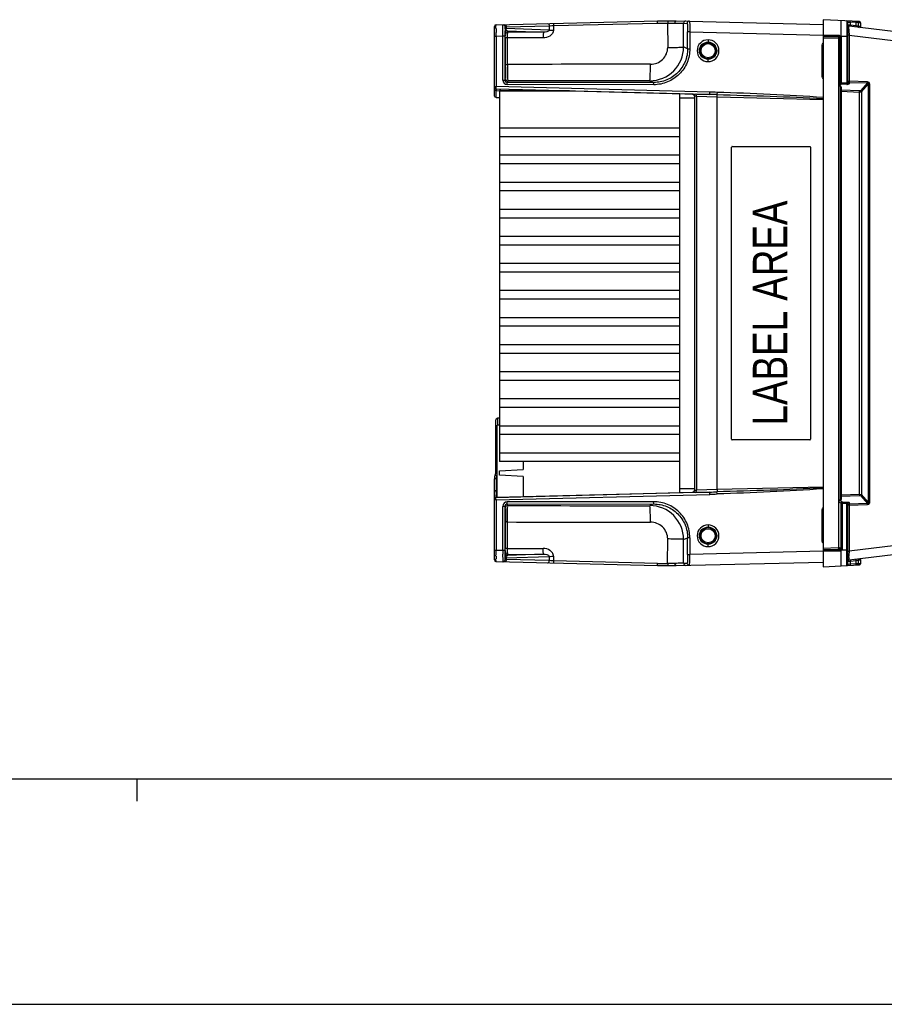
# Model space of a CAD drawing. Header units: inches. Extents: x 0 to 117, y 0 to 83.
# Tile 11 of 64: x 39 to 54, y 0 to 17. Entities that reach past the tile are written whole.
import ezdxf

# ---------------------------------------------------------------- set-up
doc = ezdxf.new("R2010")
doc.units = ezdxf.units.IN
doc.header["$LTSCALE"] = 6.431102
doc.header["$MEASUREMENT"] = 0
doc.layers.get('0').update_dxf_attribs({"linetype": 'CONTINUOUS'})
doc.styles.add('TEXTSTYLE_6', font='txt', dxfattribs={"width": 0.8})

msp = doc.modelspace()

# ---------------------------------------------------------------- linework, layer by layer
at = {"color": 7, "linetype": 'CONTINUOUS'}
for p, q in [((53.303, 17.184), (53.303, 7.637)), ((53.935, 17.151), (53.303, 17.184)), ((47.568, 15.862), (47.568, 17.066)), ((47.597, 17.096), (50.415, 17.165)), ((47.755, 17.059), (47.754, 17.052)), ((47.755, 17.059), (47.776, 17.06)), ((47.755, 17.034), (47.755, 17.059)), ((47.755, 17.028), (47.755, 17.034)), ((47.776, 17.06), (48.526, 17.078)), ((47.776, 17.06), (47.776, 17.031)), ((48.525, 17.003), (47.776, 17.031)), ((48.526, 17.078), (48.525, 17.003)), ((48.6, 17.082), (48.598, 17.001)), ((48.6, 17.082), (50.413, 17.126)), ((50.413, 17.126), (50.591, 17.126)), ((50.415, 17.165), (50.741, 17.165)), ((50.591, 17.126), (50.592, 16.7)), ((50.591, 17.126), (50.721, 17.126)), ((50.741, 17.165), (53.303, 17.102)), ((50.87, 16.708), (50.869, 17.121)), ((50.869, 17.121), (50.931, 17.12)), ((53.719, 17.162), (53.719, 16.074)), ((53.737, 16.083), (53.737, 17.143)), ((53.737, 17.143), (53.775, 17.14)), ((53.746, 17.09), (53.738, 17.09)), ((53.775, 17.088), (53.746, 17.09)), ((57.484, 16.613), (53.755, 17.071)), ((53.775, 17.14), (53.775, 17.088)), ((53.877, 17.135), (53.775, 17.14)), ((53.877, 17.075), (53.775, 17.088)), ((53.877, 17.075), (53.877, 17.135)), ((53.884, 17.134), (53.877, 17.135)), ((53.884, 17.074), (53.877, 17.075)), ((53.914, 17.134), (53.884, 17.134)), ((53.914, 17.069), (53.884, 17.074)), ((53.914, 17.134), (53.914, 17.069)), ((53.923, 17.132), (53.917, 17.132)), ((53.923, 17.069), (53.917, 17.071)), ((53.954, 17.131), (53.923, 17.132)), ((53.954, 17.064), (53.923, 17.069)), ((53.954, 17.131), (53.954, 17.064)), ((47.568, 16.899), (47.597, 16.899)), ((47.597, 16.915), (47.597, 16.963)), ((47.597, 16.899), (47.597, 16.915)), ((47.597, 16.899), (47.713, 16.902)), ((47.597, 16.899), (47.597, 16.016)), ((47.713, 16.13), (47.713, 16.902)), ((47.713, 16.902), (47.753, 16.902)), ((47.753, 16.902), (47.753, 16.13)), ((47.755, 16.984), (47.755, 16.988)), ((47.756, 16.951), (47.763, 16.929)), ((47.769, 17.008), (47.772, 17.004)), ((47.803, 16.968), (47.795, 16.99)), ((47.795, 16.99), (48.428, 16.967)), ((47.798, 16.403), (47.799, 16.867)), ((48.42, 16.866), (47.799, 16.867)), ((48.428, 16.967), (47.803, 16.968)), ((50.94, 16.678), (50.94, 16.97)), ((50.978, 16.97), (50.94, 16.97)), ((50.978, 16.97), (50.978, 16.678)), ((50.978, 16.97), (53.304, 16.913)), ((53.589, 16.908), (53.303, 16.909)), ((53.303, 16.89), (53.59, 16.89)), ((53.568, 16.858), (53.303, 16.864)), ((53.59, 16.89), (53.568, 16.858)), ((53.579, 16.846), (53.601, 16.878)), ((53.579, 7.975), (53.579, 16.846)), ((53.601, 16.078), (53.601, 16.878)), ((53.601, 16.878), (53.619, 16.878)), ((53.619, 16.893), (53.616, 16.893)), ((53.737, 16.893), (53.619, 16.893)), ((53.619, 16.878), (53.619, 16.078)), ((53.755, 16.914), (53.737, 16.914)), ((53.755, 16.952), (53.755, 16.97)), ((53.755, 16.914), (53.755, 16.11)), ((53.755, 16.914), (57.477, 16.457)), ((50.94, 16.678), (50.87, 16.708)), ((50.94, 16.678), (50.978, 16.678)), ((51.295, 16.833), (51.296, 16.793)), ((53.286, 16.191), (53.286, 16.74)), ((53.303, 16.74), (53.286, 16.74)), ((51.295, 16.453), (51.296, 16.493)), ((47.762, 16.155), (47.753, 16.13)), ((53.286, 16.191), (53.303, 16.191)), ((47.568, 16.016), (47.597, 16.016)), ((51.326, 15.921), (47.597, 16.016)), ((47.713, 16.13), (47.753, 16.13)), ((50.347, 16.049), (47.792, 16.051)), ((47.793, 16.091), (47.801, 16.115)), ((50.348, 16.089), (47.793, 16.091)), ((50.28, 16.118), (50.348, 16.089)), ((53.601, 16.078), (53.579, 16.046)), ((53.595, 16.023), (53.619, 16.059)), ((53.608, 16.019), (53.595, 16.023)), ((53.601, 16.078), (53.619, 16.078)), ((53.608, 8.802), (53.608, 16.019)), ((53.719, 16.074), (53.619, 16.078)), ((53.719, 16.055), (53.619, 16.059)), ((53.619, 16.011), (53.619, 8.811)), ((53.742, 16.11), (53.755, 16.11)), ((54.078, 16.099), (53.755, 16.11)), ((53.756, 16.091), (53.756, 16.064)), ((53.756, 16.091), (54.078, 16.08)), ((54.078, 16.08), (53.954, 15.943)), ((53.973, 15.924), (54.097, 16.062)), ((54.097, 8.76), (54.097, 16.062)), ((54.114, 16.062), (54.097, 16.062)), ((54.114, 16.062), (54.114, 8.76)), ((47.597, 15.946), (47.568, 15.946)), ((47.597, 15.977), (51.326, 15.881)), ((51.031, 15.884), (47.597, 15.974)), ((47.597, 15.828), (47.597, 15.946)), ((47.597, 15.946), (47.655, 15.945)), ((47.655, 15.94), (47.655, 9.471)), ((48.881, 15.94), (47.655, 15.94)), ((48.983, 15.937), (47.655, 15.937)), ((50.796, 15.89), (50.796, 8.931)), ((51.06, 15.816), (50.796, 15.816)), ((51.022, 15.885), (51.022, 15.886)), ((51.06, 15.847), (51.06, 8.975)), ((51.326, 15.881), (51.085, 15.886)), ((51.092, 15.847), (51.092, 8.974)), ((51.092, 15.847), (51.454, 15.839)), ((51.454, 8.982), (51.454, 15.839)), ((51.454, 15.839), (53.303, 15.794)), ((53.936, 15.94), (53.619, 15.953)), ((53.619, 15.934), (53.936, 15.921)), ((53.936, 8.9), (53.936, 15.921)), ((53.973, 15.924), (53.973, 8.897)), ((47.655, 15.295), (50.796, 15.295)), ((50.796, 15.141), (47.655, 15.141)), ((51.706, 9.861), (51.706, 14.96)), ((51.707, 14.96), (51.706, 14.96)), ((51.716, 14.97), (53.072, 14.97)), ((53.082, 14.96), (53.082, 9.861)), ((47.655, 14.823), (50.796, 14.823)), ((50.796, 14.668), (47.655, 14.668)), ((47.655, 14.35), (50.796, 14.35)), ((50.796, 14.196), (47.655, 14.196)), ((47.655, 13.878), (50.796, 13.878)), ((50.796, 13.723), (47.655, 13.723)), ((47.655, 13.406), (50.796, 13.406)), ((50.796, 13.251), (47.655, 13.251)), ((47.655, 12.933), (50.796, 12.933)), ((50.796, 12.778), (47.655, 12.778)), ((47.655, 12.461), (50.796, 12.461)), ((50.796, 12.306), (47.655, 12.306)), ((47.655, 11.988), (50.796, 11.988)), ((50.796, 11.833), (47.655, 11.833)), ((47.655, 11.516), (50.796, 11.516)), ((50.796, 11.361), (47.655, 11.361)), ((47.655, 11.043), (50.796, 11.043)), ((50.796, 10.889), (47.655, 10.889)), ((47.655, 10.571), (50.796, 10.571)), ((50.796, 10.416), (47.655, 10.416)), ((47.596, 9.3), (47.596, 10.196)), ((47.624, 10.23), (47.624, 10.11)), ((47.655, 10.23), (47.625, 10.229)), ((47.615, 8.848), (47.615, 10.11)), ((47.655, 10.11), (47.615, 10.11)), ((47.655, 10.098), (50.796, 10.098)), ((47.596, 9.926), (47.615, 9.926)), ((47.615, 9.802), (47.596, 9.802)), ((50.796, 9.944), (47.655, 9.944)), ((51.706, 9.861), (51.707, 9.861)), ((53.072, 9.852), (51.716, 9.852)), ((47.655, 9.626), (50.796, 9.626)), ((50.796, 9.471), (47.655, 9.471)), ((48.068, 9.471), (48.068, 9.332)), ((47.596, 9.3), (47.615, 9.3)), ((47.655, 9.313), (48.068, 9.332)), ((47.655, 9.234), (47.655, 9.313)), ((47.568, 7.755), (47.568, 9.172)), ((47.597, 9.172), (47.568, 9.172)), ((47.597, 9.172), (47.597, 8.966)), ((48.068, 9.214), (47.655, 9.234)), ((48.068, 9.214), (48.068, 8.86)), ((47.568, 8.966), (47.597, 8.966)), ((47.615, 8.966), (47.597, 8.966)), ((51.326, 8.94), (47.597, 8.845)), ((47.597, 8.848), (51.031, 8.938)), ((50.796, 9.005), (51.06, 9.005)), ((51.022, 8.935), (51.022, 8.936)), ((51.085, 8.935), (51.326, 8.94)), ((51.454, 8.982), (51.092, 8.974)), ((53.303, 9.028), (51.454, 8.982)), ((47.597, 8.805), (47.568, 8.805)), ((47.596, 8.894), (47.596, 8.882)), ((47.596, 8.835), (47.597, 8.844)), ((47.597, 8.805), (47.596, 8.835)), ((47.597, 8.805), (51.326, 8.9)), ((47.597, 8.805), (47.597, 7.922)), ((50.347, 8.772), (47.792, 8.77)), ((51.023, 8.935), (51.022, 8.935)), ((53.579, 8.775), (53.615, 8.744)), ((53.593, 8.798), (53.591, 8.797)), ((53.593, 8.798), (53.608, 8.802)), ((53.633, 8.763), (53.593, 8.798)), ((53.936, 8.9), (53.619, 8.887)), ((53.619, 8.868), (53.936, 8.881)), ((53.633, 8.763), (53.719, 8.766)), ((53.954, 8.878), (54.078, 8.741)), ((54.097, 8.76), (53.973, 8.897)), ((47.713, 7.919), (47.713, 8.691)), ((47.753, 8.691), (47.713, 8.691)), ((47.753, 8.691), (47.762, 8.666)), ((47.753, 8.691), (47.753, 7.92)), ((47.793, 8.731), (50.348, 8.732)), ((47.801, 8.706), (47.793, 8.731)), ((50.348, 8.732), (50.28, 8.703)), ((53.303, 8.63), (53.286, 8.63)), ((53.286, 8.081), (53.286, 8.63)), ((53.633, 8.744), (53.615, 8.744)), ((53.615, 7.942), (53.615, 8.744)), ((53.633, 8.744), (53.719, 8.747)), ((53.633, 8.744), (53.633, 7.942)), ((53.719, 7.659), (53.719, 8.747)), ((53.737, 7.678), (53.737, 8.739)), ((53.755, 8.711), (53.743, 8.711)), ((53.755, 8.711), (54.078, 8.722)), ((53.755, 8.711), (53.755, 7.908)), ((53.756, 8.758), (53.756, 8.73)), ((54.078, 8.741), (53.756, 8.73)), ((54.114, 8.76), (54.097, 8.76)), ((47.799, 7.954), (47.798, 8.418)), ((51.295, 8.368), (51.296, 8.329)), ((57.477, 8.365), (53.755, 7.908)), ((50.591, 7.695), (50.592, 8.121)), ((50.869, 7.7), (50.87, 8.113)), ((50.87, 8.113), (50.94, 8.143)), ((50.978, 8.143), (50.94, 8.143)), ((50.94, 7.852), (50.94, 8.143)), ((50.978, 8.143), (50.978, 7.852)), ((53.286, 8.081), (53.303, 8.081)), ((57.484, 8.208), (53.755, 7.75)), ((47.597, 7.922), (47.568, 7.922)), ((47.713, 7.919), (47.597, 7.922)), ((47.597, 7.861), (47.597, 7.922)), ((47.753, 7.919), (47.713, 7.919)), ((47.799, 7.954), (48.42, 7.956)), ((53.304, 7.908), (50.978, 7.852)), ((51.295, 7.989), (51.296, 8.028)), ((53.568, 7.964), (53.303, 7.957)), ((53.604, 7.931), (53.303, 7.931)), ((53.303, 7.912), (53.603, 7.913)), ((53.568, 7.964), (53.604, 7.931)), ((53.615, 7.942), (53.579, 7.975)), ((53.615, 7.942), (53.633, 7.942)), ((53.63, 7.929), (53.737, 7.929)), ((53.737, 7.908), (53.755, 7.908)), ((47.596, 7.824), (47.597, 7.861)), ((47.755, 7.762), (47.754, 7.77)), ((47.755, 7.833), (47.755, 7.838)), ((47.755, 7.817), (47.755, 7.833)), ((47.755, 7.787), (47.755, 7.817)), ((47.755, 7.787), (47.755, 7.762)), ((47.776, 7.761), (47.755, 7.762)), ((47.763, 7.892), (47.756, 7.87)), ((47.776, 7.79), (48.525, 7.818)), ((47.776, 7.79), (47.776, 7.761)), ((48.526, 7.743), (47.776, 7.761)), ((48.428, 7.855), (47.795, 7.831)), ((47.795, 7.831), (47.803, 7.853)), ((47.803, 7.853), (48.428, 7.855)), ((48.525, 7.818), (48.526, 7.743)), ((48.598, 7.82), (48.6, 7.739)), ((50.413, 7.695), (48.6, 7.739)), ((50.94, 7.852), (50.978, 7.852)), ((53.754, 7.791), (53.755, 7.843)), ((53.755, 7.843), (53.755, 7.864)), ((53.768, 7.733), (53.775, 7.733)), ((53.775, 7.733), (53.877, 7.746)), ((53.775, 7.733), (53.775, 7.681)), ((53.877, 7.746), (53.914, 7.752)), ((53.877, 7.687), (53.877, 7.746)), ((53.914, 7.752), (53.914, 7.753)), ((53.914, 7.753), (53.914, 7.688)), ((53.917, 7.751), (53.94, 7.755)), ((53.94, 7.755), (53.945, 7.756)), ((53.945, 7.756), (53.953, 7.757)), ((53.953, 7.757), (53.954, 7.757)), ((53.954, 7.757), (53.954, 7.69)), ((47.597, 7.726), (50.415, 7.657)), ((50.413, 7.695), (50.591, 7.695)), ((50.415, 7.657), (50.741, 7.657)), ((50.721, 7.695), (50.591, 7.695)), ((50.741, 7.657), (53.303, 7.719)), ((50.869, 7.7), (50.931, 7.702)), ((53.303, 7.637), (53.935, 7.67)), ((53.737, 7.731), (53.768, 7.733)), ((53.738, 7.678), (53.737, 7.678)), ((53.775, 7.681), (53.738, 7.678)), ((53.877, 7.687), (53.775, 7.681)), ((53.884, 7.687), (53.877, 7.687)), ((53.914, 7.688), (53.884, 7.687)), ((53.924, 7.689), (53.917, 7.689)), ((53.954, 7.69), (53.924, 7.689)), ((4.134, 3.937), (112.795, 3.937)), ((41.339, 3.543), (41.339, 3.937)), ((0, 0), (116.929, 0))]:
    msp.add_line(p, q, dxfattribs=at)
for points in [[(47.755, 17.059), (47.755, 17.059), (47.755, 17.059), (47.755, 17.059), (47.755, 17.059), (47.755, 17.059), (47.755, 17.059), (47.755, 17.059), (47.755, 17.059), (47.755, 17.059)], [(53.6, 16.884), (53.6, 16.884), (53.6, 16.883), (53.601, 16.882), (53.601, 16.882), (53.601, 16.881), (53.601, 16.88), (53.601, 16.88), (53.601, 16.879), (53.601, 16.878)], [(51.028, 15.884), (51.028, 15.884), (51.028, 15.884), (51.029, 15.884), (51.03, 15.884)], [(51.03, 15.884), (51.032, 15.883), (51.035, 15.882), (51.037, 15.881), (51.04, 15.88), (51.043, 15.878), (51.045, 15.876), (51.048, 15.874), (51.05, 15.871)], [(51.05, 15.871), (51.053, 15.869), (51.055, 15.866), (51.056, 15.862), (51.058, 15.859), (51.059, 15.855)], [(51.059, 15.855), (51.06, 15.851), (51.06, 15.847), (51.06, 15.846)], [(51.06, 8.976), (51.06, 8.973), (51.06, 8.969), (51.059, 8.965), (51.057, 8.961), (51.055, 8.957), (51.053, 8.954), (51.051, 8.951), (51.048, 8.948), (51.046, 8.945), (51.043, 8.943), (51.04, 8.941), (51.037, 8.94), (51.035, 8.939), (51.032, 8.938), (51.03, 8.938), (51.029, 8.937), (51.029, 8.937)], [(53.611, 7.932), (53.61, 7.932), (53.609, 7.932), (53.608, 7.931), (53.608, 7.931), (53.607, 7.931), (53.606, 7.931), (53.605, 7.931), (53.604, 7.931), (53.604, 7.931)], [(53.615, 7.937), (53.614, 7.936), (53.614, 7.935), (53.613, 7.935), (53.613, 7.934), (53.613, 7.934), (53.612, 7.933), (53.612, 7.933), (53.611, 7.933), (53.611, 7.932)], [(53.615, 7.942), (53.615, 7.941), (53.615, 7.941), (53.615, 7.94), (53.615, 7.94), (53.615, 7.939), (53.615, 7.938), (53.615, 7.938), (53.615, 7.937), (53.615, 7.937)], [(47.755, 7.762), (47.755, 7.762), (47.755, 7.762), (47.755, 7.762), (47.755, 7.762), (47.755, 7.762), (47.755, 7.762), (47.755, 7.762), (47.755, 7.762), (47.755, 7.762)]]:
    msp.add_lwpolyline(points, dxfattribs=at)
for centre, radius in [((51.296, 16.643), 0.15), ((51.296, 16.643), 0.143), ((51.296, 16.643), 0.123), ((51.296, 8.178), 0.15), ((51.296, 8.178), 0.143), ((51.296, 8.178), 0.123)]:
    msp.add_circle(centre, radius, dxfattribs=at)
for centre, radius, start, end in [((47.598, 17.066), 0.0295, 91.3986, 180.0074), ((76.788, 17.036), 29.191, 180.0062, 180.1433), ((64.008, 17.157), 16.254, 180.4542, 180.5935), ((50.909, 17.121), 0.0393, 88.652, 180.044), ((50.97, 17.12), 0.0393, 88.6562, 180.0454), ((53.718, 17.143), 0.0197, 0, 87), ((53.757, 17.09), 0.0197, 180, 263), ((77.115, 17.208), 23.362, 180.4614, 180.5828), ((53.895, 17.134), 0.0197, 0, 87), ((53.934, 17.069), 0.0197, 180, 263), ((53.934, 17.131), 0.0197, 0, 87), ((53.973, 17.064), 0.0197, 180, 225.9913), ((63.262, 16.905), 15.509, 179.737, 180.0118), ((47.795, 16.951), 0.0388, 169.3857, 179.9346), ((40.919, 16.766), 6.844, 0.682, 0.8595), ((37.185, 16.721), 10.578, 0.5527, 0.6847), ((47.79, 16.976), 0.0375, 123.9749, 129.1871), ((59.135, 17.009), 5.38, 180.6075, 180.809), ((56.896, 16.977), 3.142, 180.8079, 181.157), ((67.063, 16.64), 19.306, 179.4196, 179.7014), ((27.315, 16.63), 20.448, 0.1899, 0.5405), ((7.678, 16.545), 40.086, 359.8902, 0.2184), ((50.28, 16.708), 0.59, 269.9684, 359.9731), ((12.049, 16.532), 35.714, 359.7227, 359.898), ((49.697, -584.778), 601.184, 89.9434, 90.180921), ((47.801, 16.155), 0.0393, 180.0249, 269.9867), ((47.597, 16.006), 0.0295, 179.9902, 268.5298), ((47.598, 16.003), 0.0295, 180, 268.4908), ((49.618, 15.977), 2.022, 178.905, 179.0953), ((47.792, 16.13), 0.0788, 180.0025, 269.9305), ((47.793, 16.13), 0.0394, 179.9365, 269.9062), ((49.693, -570.634), 586.753, 89.942761, 90.184786), ((53.721, 16.107), 0.0326, 264.9543, 270.4243), ((53.724, 16.196), 0.141, 267.6968, 270.5051), ((48.443, 15.965), 0.846, 180.9427, 181.2683), ((47.643, 30.244), 14.416, 269.816, 270.0452), ((47.714, 15.926), 0.0591, 135, 166.6516), ((51.021, 15.846), 0.0385, 78.6969, 88.5105), ((51.021, 15.847), 0.0388, 0.0711, 10.8213), ((51.263, 13.359), 2.563, 85.7543, 88.5811), ((51.212, 10.905), 4.977, 87.2441, 88.6837), ((47.438, 9.3), 0.157, 335.8532, 360), ((47.725, 9.172), 0.157, 155.8532, 180), ((47.725, 9.172), 0.128, 158.5621, 180.0099), ((47.723, 9.172), 0.126, 155.8047, 158.5375), ((47.437, 9.3), 0.187, 335.8605, 338.5477), ((56.214, 8.907), 8.618, 179.6075, 179.8084), ((51.021, 8.976), 0.0394, 271.496, 359.9925), ((51.021, 8.974), 0.0389, 271.5705, 282.2254), ((51.211, 13.965), 5.026, 271.3175, 272.7426), ((47.598, 8.818), 0.0295, 91.5, 180), ((47.598, 8.816), 0.0292, 91.5615, 101.8955), ((62.704, 8.884), 15.107, 179.8043, 179.9613), ((47.792, 8.691), 0.0788, 90.067, 180.0028), ((51.262, 11.479), 2.579, 271.4277, 274.2367), ((47.793, 8.691), 0.0394, 90.119, 180.0376), ((49.695, 597.225), 588.523, 269.815567, 270.056864), ((50.28, 8.113), 0.59, 0.0269, 90.0317), ((11.342, 8.288), 36.422, 0.1064, 0.2227), ((6.986, 8.278), 40.777, 359.7368, 0.1092), ((49.696, 608.839), 600.424, 269.81892, 270.056742), ((64.322, 8.16), 16.564, 180.2753, 180.6037), ((26.431, 8.195), 21.332, 359.4758, 359.721), ((63.269, 7.916), 15.516, 179.9881, 180.2705), ((36.983, 8.103), 10.779, 359.322, 359.4536), ((58.552, 7.817), 4.798, 178.9116, 179.4346), ((47.598, 7.755), 0.0295, 179.9973, 268.6034), ((69.127, 7.789), 21.53, 179.9082, 180.0352), ((47.795, 7.87), 0.0394, 180.0176, 269.9004), ((47.79, 7.845), 0.0378, 230.6991, 236.0193), ((47.804, 7.775), 0.052, 132.6016, 137.2822), ((47.806, 7.791), 0.0434, 142.0639, 147.8339), ((53.757, 7.731), 0.0197, 97, 180), ((57.074, 7.776), 3.319, 179.733, 179.9482), ((53.934, 7.753), 0.0197, 97, 180), ((53.973, 7.757), 0.0197, 134.0087, 180), ((47.715, 7.762), 0.0388, 269.072, 279.6483), ((50.909, 7.7), 0.0393, 179.9567, 271.3518), ((50.97, 7.702), 0.0393, 200.414, 271.3841), ((53.718, 7.678), 0.0197, 273, 360), ((53.895, 7.688), 0.0197, 273, 360), ((53.934, 7.69), 0.0197, 273, 360)]:
    msp.add_arc(centre, radius, start, end, dxfattribs=at)
for centre, major_axis, ratio, start_param, end_param in [((53.58, 16.013), (0.0394, -0.0023), 0.267102, 0.015608, 0.801006), ((53.58, 8.808), (0.0394, 0.0023), 0.267102, -0.801006, -0.015608), ((53.567, 7.976), (-0.00865, 0.0091), 0.940309, -3.847543, -2.361387)]:
    msp.add_ellipse(centre, major_axis=major_axis, ratio=ratio, start_param=start_param, end_param=end_param, dxfattribs=at)
for points, knots in [([(47.596, 17.033), (47.596, 17.041), (47.597, 17.062), (47.596, 17.082), (47.597, 17.095)], [0, 0, 0, 0, 0.386048, 1, 1, 1, 1]), ([(47.713, 17.062), (47.713, 17.067), (47.714, 17.079), (47.713, 17.091), (47.714, 17.098)], [0, 0, 0, 0, 0.398462, 1, 1, 1, 1]), ([(47.713, 16.902), (47.713, 16.917), (47.713, 16.971), (47.713, 17.024), (47.713, 17.062)], [0, 0, 0, 0, 0.289156, 1, 1, 1, 1]), ([(47.715, 17.099), (47.725, 17.099), (47.746, 17.091), (47.755, 17.069), (47.755, 17.059)], [0, 0, 0, 0, 0.499492, 1, 1, 1, 1]), ([(47.743, 17.099), (47.751, 17.099), (47.77, 17.089), (47.776, 17.07), (47.776, 17.06)], [0, 0, 0, 0, 0.464552, 1, 1, 1, 1]), ([(47.754, 17.052), (47.754, 17.048), (47.754, 17.023), (47.754, 16.997), (47.754, 16.976)], [0, 0, 0, 0, 0.157954, 1, 1, 1, 1]), ([(47.769, 17.008), (47.767, 17.01), (47.76, 17.017), (47.755, 17.027), (47.755, 17.034)], [0, 0, 0, 0, 0.28861, 1, 1, 1, 1]), ([(47.755, 17.034), (47.755, 17.032), (47.765, 17.034), (47.771, 17.032), (47.776, 17.031)], [0, 0, 0, 0, 0.266781, 1, 1, 1, 1]), ([(48.493, 17.118), (48.501, 17.118), (48.52, 17.108), (48.526, 17.088), (48.526, 17.078)], [0, 0, 0, 0, 0.464752, 1, 1, 1, 1]), ([(48.526, 17.078), (48.531, 17.079), (48.555, 17.08), (48.58, 17.081), (48.6, 17.082)], [0, 0, 0, 0, 0.195954, 1, 1, 1, 1]), ([(48.596, 17.12), (48.597, 17.12), (48.597, 17.114), (48.599, 17.108), (48.599, 17.096), (48.6, 17.087), (48.6, 17.082)], [0, 0, 0, 0, 0.086512, 0.292985, 0.5999, 1, 1, 1, 1]), ([(50.413, 17.126), (50.413, 17.131), (50.413, 17.14), (50.413, 17.153), (50.414, 17.159), (50.414, 17.165), (50.415, 17.165)], [0, 0, 0, 0, 0.38313, 0.706862, 0.922211, 1, 1, 1, 1]), ([(50.594, 17.165), (50.593, 17.165), (50.593, 17.159), (50.592, 17.153), (50.592, 17.14), (50.591, 17.131), (50.591, 17.126)], [0, 0, 0, 0, 0.078506, 0.293749, 0.617361, 1, 1, 1, 1]), ([(50.721, 17.126), (50.721, 17.131), (50.722, 17.145), (50.731, 17.165), (50.741, 17.165)], [0, 0, 0, 0, 0.332542, 1, 1, 1, 1]), ([(50.721, 17.126), (50.755, 17.125), (50.805, 17.123), (50.855, 17.122), (50.869, 17.121)], [0, 0, 0, 0, 0.703173, 1, 1, 1, 1]), ([(50.931, 17.12), (50.932, 17.12), (50.933, 17.114), (50.935, 17.107), (50.936, 17.092), (50.938, 17.066), (50.939, 17.024), (50.94, 16.989), (50.94, 16.97)], [0, 0, 0, 0, 0.022661, 0.080437, 0.172866, 0.296757, 0.619462, 1, 1, 1, 1]), ([(50.971, 17.159), (50.972, 17.159), (50.973, 17.152), (50.974, 17.143), (50.975, 17.125), (50.977, 17.091), (50.978, 17.038), (50.978, 16.994), (50.978, 16.97)], [0, 0, 0, 0, 0.021041, 0.078374, 0.170757, 0.294831, 0.618272, 1, 1, 1, 1]), ([(53.619, 16.893), (53.62, 16.928), (53.62, 16.979), (53.619, 17.043), (53.62, 17.085), (53.619, 17.118), (53.62, 17.145), (53.619, 17.157), (53.621, 17.168), (53.619, 17.168)], [0, 0, 0, 0, 0.382293, 0.555148, 0.706686, 0.831115, 0.923349, 0.980098, 1, 1, 1, 1]), ([(53.754, 17.02), (53.754, 17.027), (53.754, 17.039), (53.753, 17.057), (53.755, 17.064), (53.753, 17.071), (53.755, 17.071)], [0, 0, 0, 0, 0.423387, 0.73995, 0.934422, 1, 1, 1, 1]), ([(53.775, 17.088), (53.774, 17.084), (53.775, 17.079), (53.771, 17.069), (53.773, 17.069)], [0, 0, 0, 0, 0.706047, 1, 1, 1, 1]), ([(53.775, 17.14), (53.775, 17.145), (53.773, 17.149), (53.777, 17.159), (53.775, 17.16)], [0, 0, 0, 0, 0.705767, 1, 1, 1, 1]), ([(53.876, 17.056), (53.874, 17.056), (53.878, 17.066), (53.877, 17.071), (53.877, 17.075)], [0, 0, 0, 0, 0.293715, 1, 1, 1, 1]), ([(53.877, 17.135), (53.877, 17.139), (53.876, 17.144), (53.879, 17.154), (53.877, 17.154)], [0, 0, 0, 0, 0.705499, 1, 1, 1, 1]), ([(53.917, 17.132), (53.917, 17.137), (53.915, 17.141), (53.918, 17.152), (53.917, 17.152)], [0, 0, 0, 0, 0.705499, 1, 1, 1, 1]), ([(47.756, 16.951), (47.755, 16.953), (47.756, 16.965), (47.755, 16.976), (47.755, 16.984)], [0, 0, 0, 0, 0.255186, 1, 1, 1, 1]), ([(47.795, 16.99), (47.787, 16.99), (47.768, 16.984), (47.758, 16.967), (47.757, 16.958)], [0, 0, 0, 0, 0.499578, 1, 1, 1, 1]), ([(47.758, 16.835), (47.758, 16.847), (47.758, 16.868), (47.759, 16.891), (47.759, 16.906), (47.761, 16.912), (47.758, 16.919), (47.76, 16.919)], [0, 0, 0, 0, 0.427618, 0.742209, 0.854245, 0.934826, 1, 1, 1, 1]), ([(47.799, 16.867), (47.794, 16.867), (47.786, 16.867), (47.775, 16.867), (47.769, 16.869), (47.764, 16.867), (47.764, 16.868)], [0, 0, 0, 0, 0.388252, 0.710049, 0.922598, 1, 1, 1, 1]), ([(47.799, 16.867), (47.799, 16.88), (47.799, 16.903), (47.799, 16.935), (47.802, 16.954), (47.8, 16.967), (47.803, 16.968)], [0, 0, 0, 0, 0.374533, 0.695633, 0.914884, 1, 1, 1, 1]), ([(48.598, 17.001), (48.598, 16.961), (48.543, 16.884), (48.46, 16.865), (48.42, 16.866)], [0, 0, 0, 0, 0.494557, 1, 1, 1, 1]), ([(48.428, 16.967), (48.425, 16.966), (48.425, 16.952), (48.421, 16.934), (48.42, 16.901), (48.42, 16.878), (48.42, 16.866)], [0, 0, 0, 0, 0.08852, 0.307927, 0.627755, 1, 1, 1, 1]), ([(48.525, 17.003), (48.524, 16.985), (48.477, 16.968), (48.445, 16.966), (48.428, 16.967)], [0, 0, 0, 0, 0.502397, 1, 1, 1, 1]), ([(48.525, 17.003), (48.529, 17.003), (48.554, 17.002), (48.579, 17.001), (48.598, 17.001)], [0, 0, 0, 0, 0.195914, 1, 1, 1, 1]), ([(53.568, 16.858), (53.571, 16.858), (53.577, 16.857), (53.578, 16.85), (53.577, 16.848)], [0, 0, 0, 0, 0.540696, 1, 1, 1, 1]), ([(53.59, 16.89), (53.59, 16.891), (53.589, 16.896), (53.589, 16.901), (53.589, 16.905)], [0, 0, 0, 0, 0.129405, 1, 1, 1, 1]), ([(53.6, 16.884), (53.601, 16.885), (53.605, 16.887), (53.61, 16.889), (53.614, 16.891)], [0, 0, 0, 0, 0.130414, 1, 1, 1, 1]), ([(47.757, 16.722), (47.759, 16.722), (47.755, 16.732), (47.757, 16.736), (47.758, 16.74)], [0, 0, 0, 0, 0.266996, 1, 1, 1, 1]), ([(50.291, 16.406), (50.367, 16.406), (50.526, 16.466), (50.592, 16.624), (50.592, 16.7)], [0, 0, 0, 0, 0.500445, 1, 1, 1, 1]), ([(50.978, 16.678), (50.978, 16.596), (50.945, 16.43), (50.804, 16.222), (50.595, 16.082), (50.429, 16.05), (50.347, 16.049)], [0, 0, 0, 0, 0.250038, 0.500046, 0.750026, 1, 1, 1, 1]), ([(50.94, 16.678), (50.94, 16.601), (50.909, 16.446), (50.777, 16.25), (50.58, 16.119), (50.425, 16.089), (50.348, 16.089)], [0, 0, 0, 0, 0.250057, 0.500006, 0.74995, 1, 1, 1, 1]), ([(50.592, 16.7), (50.627, 16.7), (50.69, 16.701), (50.775, 16.701), (50.832, 16.706), (50.862, 16.705), (50.87, 16.708)], [0, 0, 0, 0, 0.37263, 0.68869, 0.907281, 1, 1, 1, 1]), ([(51.295, 16.833), (51.247, 16.833), (51.146, 16.792), (51.085, 16.643), (51.146, 16.494), (51.247, 16.453), (51.295, 16.453)], [0, 0, 0, 0, 0.249993, 0.499983, 0.749998, 1, 1, 1, 1]), ([(51.295, 16.453), (51.344, 16.453), (51.445, 16.494), (51.505, 16.643), (51.445, 16.792), (51.344, 16.833), (51.295, 16.833)], [0, 0, 0, 0, 0.249993, 0.499983, 0.749998, 1, 1, 1, 1]), ([(47.758, 16.349), (47.757, 16.353), (47.755, 16.357), (47.759, 16.367), (47.757, 16.367)], [0, 0, 0, 0, 0.733004, 1, 1, 1, 1]), ([(47.76, 16.17), (47.759, 16.17), (47.761, 16.177), (47.759, 16.184), (47.759, 16.2), (47.759, 16.22), (47.758, 16.246), (47.758, 16.289), (47.758, 16.324), (47.758, 16.349)], [0, 0, 0, 0, 0.017209, 0.068045, 0.151851, 0.267158, 0.412183, 0.584639, 1, 1, 1, 1]), ([(47.763, 16.359), (47.763, 16.333), (47.763, 16.296), (47.762, 16.25), (47.762, 16.223), (47.761, 16.202), (47.762, 16.184), (47.76, 16.177), (47.761, 16.17), (47.76, 16.17)], [0, 0, 0, 0, 0.413877, 0.586362, 0.731675, 0.847435, 0.931598, 0.982681, 1, 1, 1, 1]), ([(47.764, 16.404), (47.764, 16.403), (47.769, 16.404), (47.775, 16.403), (47.786, 16.403), (47.794, 16.403), (47.798, 16.403)], [0, 0, 0, 0, 0.085591, 0.297441, 0.598967, 1, 1, 1, 1]), ([(47.798, 16.403), (47.798, 16.367), (47.798, 16.299), (47.799, 16.22), (47.799, 16.169), (47.801, 16.14), (47.799, 16.123), (47.801, 16.115)], [0, 0, 0, 0, 0.379615, 0.700448, 0.824169, 0.917253, 1, 1, 1, 1]), ([(50.28, 16.118), (50.281, 16.12), (50.282, 16.129), (50.284, 16.145), (50.286, 16.172), (50.288, 16.223), (50.29, 16.302), (50.291, 16.369), (50.291, 16.406)], [0, 0, 0, 0, 0.024595, 0.084423, 0.177875, 0.301755, 0.622013, 1, 1, 1, 1]), ([(47.597, 15.977), (47.595, 15.979), (47.598, 15.991), (47.596, 16.001), (47.597, 16.009)], [0, 0, 0, 0, 0.293063, 1, 1, 1, 1]), ([(47.792, 16.051), (47.792, 16.06), (47.791, 16.073), (47.793, 16.085), (47.792, 16.09), (47.793, 16.091)], [0, 0, 0, 0, 0.697401, 0.915615, 1, 1, 1, 1]), ([(50.347, 16.049), (50.347, 16.059), (50.346, 16.071), (50.348, 16.083), (50.347, 16.088), (50.348, 16.089)], [0, 0, 0, 0, 0.697563, 0.908756, 1, 1, 1, 1]), ([(53.579, 16.046), (53.579, 16.044), (53.581, 16.034), (53.588, 16.025), (53.595, 16.023)], [0, 0, 0, 0, 0.2902, 1, 1, 1, 1]), ([(53.619, 16.078), (53.619, 16.076), (53.619, 16.07), (53.619, 16.063), (53.619, 16.059)], [0, 0, 0, 0, 0.330715, 1, 1, 1, 1]), ([(53.719, 16.074), (53.719, 16.072), (53.718, 16.066), (53.718, 16.059), (53.719, 16.055)], [0, 0, 0, 0, 0.327615, 1, 1, 1, 1]), ([(53.737, 16.083), (53.737, 16.079), (53.73, 16.074), (53.724, 16.074), (53.722, 16.074)], [0, 0, 0, 0, 0.646672, 1, 1, 1, 1]), ([(53.756, 16.064), (53.756, 16.06), (53.742, 16.055), (53.733, 16.055), (53.726, 16.055)], [0, 0, 0, 0, 0.316613, 1, 1, 1, 1]), ([(53.755, 16.11), (53.755, 16.108), (53.755, 16.101), (53.755, 16.095), (53.756, 16.091)], [0, 0, 0, 0, 0.327145, 1, 1, 1, 1]), ([(54.078, 16.08), (54.078, 16.081), (54.077, 16.087), (54.077, 16.094), (54.078, 16.099)], [0, 0, 0, 0, 0.143116, 1, 1, 1, 1]), ([(54.114, 16.062), (54.114, 16.071), (54.107, 16.091), (54.087, 16.099), (54.078, 16.099)], [0, 0, 0, 0, 0.50037, 1, 1, 1, 1]), ([(54.078, 16.08), (54.083, 16.08), (54.093, 16.077), (54.097, 16.066), (54.097, 16.062)], [0, 0, 0, 0, 0.495392, 1, 1, 1, 1]), ([(47.597, 15.828), (47.588, 15.828), (47.572, 15.838), (47.568, 15.854), (47.568, 15.862)], [0, 0, 0, 0, 0.538155, 1, 1, 1, 1]), ([(47.597, 15.973), (47.597, 15.972), (47.597, 15.965), (47.597, 15.957), (47.597, 15.951)], [0, 0, 0, 0, 0.120415, 1, 1, 1, 1]), ([(51.029, 15.884), (51.027, 15.884), (51.026, 15.885), (51.022, 15.884), (51.022, 15.885)], [0, 0, 0, 0, 0.747608, 1, 1, 1, 1]), ([(51.092, 15.847), (51.084, 15.847), (51.073, 15.848), (51.065, 15.847), (51.06, 15.847), (51.06, 15.847)], [0, 0, 0, 0, 0.716426, 0.925202, 1, 1, 1, 1]), ([(51.09, 15.876), (51.09, 15.878), (51.089, 15.881), (51.087, 15.886), (51.085, 15.886)], [0, 0, 0, 0, 0.37799, 1, 1, 1, 1]), ([(51.092, 15.847), (51.092, 15.855), (51.092, 15.865), (51.09, 15.874), (51.09, 15.876)], [0, 0, 0, 0, 0.789216, 1, 1, 1, 1]), ([(51.326, 15.881), (51.325, 15.882), (51.327, 15.887), (51.325, 15.899), (51.326, 15.912), (51.326, 15.921)], [0, 0, 0, 0, 0.091199, 0.302417, 1, 1, 1, 1]), ([(51.453, 15.915), (51.452, 15.91), (51.452, 15.898), (51.451, 15.885), (51.451, 15.877)], [0, 0, 0, 0, 0.326214, 1, 1, 1, 1]), ([(51.454, 15.839), (51.454, 15.844), (51.454, 15.856), (51.454, 15.869), (51.451, 15.877)], [0, 0, 0, 0, 0.324624, 1, 1, 1, 1]), ([(53.954, 15.943), (53.954, 15.943), (53.948, 15.94), (53.942, 15.94), (53.936, 15.94)], [0, 0, 0, 0, 0.143843, 1, 1, 1, 1]), ([(53.936, 15.921), (53.936, 15.923), (53.936, 15.93), (53.937, 15.936), (53.936, 15.94)], [0, 0, 0, 0, 0.327489, 1, 1, 1, 1]), ([(53.973, 15.924), (53.969, 15.922), (53.956, 15.922), (53.944, 15.921), (53.936, 15.921)], [0, 0, 0, 0, 0.362221, 1, 1, 1, 1]), ([(51.716, 14.97), (51.714, 14.97), (51.709, 14.97), (51.708, 14.964), (51.709, 14.962)], [0, 0, 0, 0, 0.542619, 1, 1, 1, 1]), ([(53.082, 14.96), (53.082, 14.962), (53.082, 14.967), (53.076, 14.968), (53.075, 14.967)], [0, 0, 0, 0, 0.543247, 1, 1, 1, 1]), ([(51.706, 9.861), (51.706, 9.859), (51.706, 9.854), (51.712, 9.853), (51.714, 9.854)], [0, 0, 0, 0, 0.543247, 1, 1, 1, 1]), ([(53.072, 9.852), (53.075, 9.852), (53.08, 9.852), (53.081, 9.858), (53.08, 9.859)], [0, 0, 0, 0, 0.542619, 1, 1, 1, 1]), ([(47.608, 9.224), (47.605, 9.225), (47.599, 9.228), (47.59, 9.232), (47.586, 9.235), (47.581, 9.235), (47.582, 9.236)], [0, 0, 0, 0, 0.383828, 0.708271, 0.923819, 1, 1, 1, 1]), ([(51.022, 8.936), (51.022, 8.937), (51.026, 8.937), (51.027, 8.937), (51.029, 8.937)], [0, 0, 0, 0, 0.252435, 1, 1, 1, 1]), ([(51.06, 8.975), (51.06, 8.974), (51.065, 8.974), (51.073, 8.973), (51.084, 8.974), (51.092, 8.974)], [0, 0, 0, 0, 0.074783, 0.283542, 1, 1, 1, 1]), ([(51.085, 8.935), (51.087, 8.935), (51.09, 8.944), (51.091, 8.949), (51.091, 8.954)], [0, 0, 0, 0, 0.317048, 1, 1, 1, 1]), ([(51.326, 8.9), (51.326, 8.91), (51.325, 8.922), (51.327, 8.934), (51.326, 8.939), (51.326, 8.94)], [0, 0, 0, 0, 0.6976, 0.915872, 1, 1, 1, 1]), ([(51.454, 8.982), (51.454, 8.978), (51.454, 8.965), (51.454, 8.952), (51.451, 8.944)], [0, 0, 0, 0, 0.324705, 1, 1, 1, 1]), ([(51.453, 8.907), (51.452, 8.911), (51.452, 8.923), (51.451, 8.936), (51.451, 8.944)], [0, 0, 0, 0, 0.326347, 1, 1, 1, 1]), ([(47.596, 8.882), (47.596, 8.877), (47.597, 8.869), (47.596, 8.857), (47.598, 8.853), (47.596, 8.848), (47.597, 8.848)], [0, 0, 0, 0, 0.424378, 0.740187, 0.934224, 1, 1, 1, 1]), ([(47.793, 8.731), (47.792, 8.732), (47.793, 8.736), (47.791, 8.749), (47.792, 8.761), (47.792, 8.77)], [0, 0, 0, 0, 0.091893, 0.304936, 1, 1, 1, 1]), ([(50.348, 8.732), (50.347, 8.733), (50.348, 8.738), (50.346, 8.75), (50.347, 8.763), (50.347, 8.772)], [0, 0, 0, 0, 0.091251, 0.302444, 1, 1, 1, 1]), ([(50.978, 8.143), (50.978, 8.225), (50.945, 8.391), (50.804, 8.6), (50.595, 8.74), (50.429, 8.771), (50.347, 8.772)], [0, 0, 0, 0, 0.25004, 0.50003, 0.750011, 1, 1, 1, 1]), ([(53.719, 8.747), (53.719, 8.749), (53.718, 8.756), (53.718, 8.762), (53.719, 8.766)], [0, 0, 0, 0, 0.327687, 1, 1, 1, 1]), ([(53.719, 8.766), (53.728, 8.767), (53.738, 8.766), (53.756, 8.762), (53.756, 8.758)], [0, 0, 0, 0, 0.681432, 1, 1, 1, 1]), ([(53.936, 8.9), (53.944, 8.9), (53.956, 8.899), (53.969, 8.899), (53.973, 8.897)], [0, 0, 0, 0, 0.637256, 1, 1, 1, 1]), ([(53.936, 8.9), (53.936, 8.898), (53.936, 8.892), (53.937, 8.885), (53.936, 8.881)], [0, 0, 0, 0, 0.327615, 1, 1, 1, 1]), ([(53.936, 8.881), (53.938, 8.881), (53.941, 8.882), (53.952, 8.88), (53.95, 8.878)], [0, 0, 0, 0, 0.407898, 1, 1, 1, 1]), ([(47.758, 8.473), (47.758, 8.497), (47.758, 8.532), (47.758, 8.576), (47.759, 8.602), (47.759, 8.622), (47.759, 8.638), (47.761, 8.644), (47.759, 8.651), (47.76, 8.651)], [0, 0, 0, 0, 0.41536, 0.587816, 0.732841, 0.848148, 0.931954, 0.98279, 1, 1, 1, 1]), ([(47.76, 8.651), (47.762, 8.651), (47.76, 8.643), (47.762, 8.634), (47.761, 8.614), (47.762, 8.589), (47.762, 8.556), (47.763, 8.503), (47.763, 8.46), (47.763, 8.43)], [0, 0, 0, 0, 0.017603, 0.069542, 0.154955, 0.271976, 0.418276, 0.590819, 1, 1, 1, 1]), ([(47.798, 8.418), (47.798, 8.455), (47.798, 8.522), (47.799, 8.601), (47.799, 8.652), (47.801, 8.681), (47.799, 8.698), (47.801, 8.706)], [0, 0, 0, 0, 0.379617, 0.70045, 0.82417, 0.917253, 1, 1, 1, 1]), ([(50.291, 8.416), (50.291, 8.452), (50.29, 8.519), (50.288, 8.598), (50.286, 8.649), (50.284, 8.676), (50.282, 8.692), (50.281, 8.702), (50.28, 8.703)], [0, 0, 0, 0, 0.377881, 0.698094, 0.822012, 0.915527, 0.97539, 1, 1, 1, 1]), ([(50.348, 8.732), (50.425, 8.732), (50.58, 8.702), (50.777, 8.571), (50.909, 8.375), (50.94, 8.22), (50.94, 8.143)], [0, 0, 0, 0, 0.250034, 0.499992, 0.749954, 1, 1, 1, 1]), ([(53.633, 8.763), (53.633, 8.762), (53.633, 8.756), (53.633, 8.749), (53.633, 8.744)], [0, 0, 0, 0, 0.136779, 1, 1, 1, 1]), ([(53.719, 8.747), (53.721, 8.747), (53.728, 8.748), (53.737, 8.743), (53.737, 8.739)], [0, 0, 0, 0, 0.353806, 1, 1, 1, 1]), ([(53.756, 8.73), (53.756, 8.73), (53.755, 8.723), (53.755, 8.717), (53.755, 8.711)], [0, 0, 0, 0, 0.137587, 1, 1, 1, 1]), ([(54.078, 8.722), (54.078, 8.724), (54.078, 8.731), (54.077, 8.737), (54.078, 8.741)], [0, 0, 0, 0, 0.326565, 1, 1, 1, 1]), ([(54.078, 8.741), (54.083, 8.741), (54.093, 8.744), (54.097, 8.755), (54.097, 8.76)], [0, 0, 0, 0, 0.495351, 1, 1, 1, 1]), ([(54.114, 8.76), (54.114, 8.75), (54.107, 8.73), (54.087, 8.723), (54.078, 8.722)], [0, 0, 0, 0, 0.500348, 1, 1, 1, 1]), ([(47.757, 8.454), (47.759, 8.454), (47.755, 8.464), (47.757, 8.468), (47.758, 8.473)], [0, 0, 0, 0, 0.266996, 1, 1, 1, 1]), ([(47.798, 8.418), (47.794, 8.418), (47.786, 8.418), (47.775, 8.418), (47.769, 8.417), (47.764, 8.418), (47.764, 8.417)], [0, 0, 0, 0, 0.401031, 0.702556, 0.914405, 1, 1, 1, 1]), ([(50.592, 8.121), (50.592, 8.197), (50.526, 8.355), (50.367, 8.415), (50.291, 8.416)], [0, 0, 0, 0, 0.499567, 1, 1, 1, 1]), ([(51.295, 8.368), (51.247, 8.368), (51.146, 8.327), (51.085, 8.178), (51.146, 8.03), (51.247, 7.989), (51.295, 7.989)], [0, 0, 0, 0, 0.249993, 0.499983, 0.749998, 1, 1, 1, 1]), ([(51.295, 7.989), (51.344, 7.989), (51.445, 8.03), (51.505, 8.178), (51.445, 8.327), (51.344, 8.368), (51.295, 8.368)], [0, 0, 0, 0, 0.249993, 0.499983, 0.749998, 1, 1, 1, 1]), ([(47.758, 8.081), (47.757, 8.085), (47.755, 8.089), (47.759, 8.1), (47.757, 8.1)], [0, 0, 0, 0, 0.733004, 1, 1, 1, 1]), ([(50.87, 8.113), (50.862, 8.117), (50.832, 8.115), (50.775, 8.12), (50.69, 8.12), (50.627, 8.121), (50.592, 8.121)], [0, 0, 0, 0, 0.092676, 0.311181, 0.62728, 1, 1, 1, 1]), ([(47.713, 7.919), (47.713, 7.895), (47.713, 7.85), (47.712, 7.79), (47.715, 7.75), (47.713, 7.729), (47.715, 7.723)], [0, 0, 0, 0, 0.37024, 0.687923, 0.90821, 1, 1, 1, 1]), ([(47.76, 7.903), (47.758, 7.903), (47.761, 7.91), (47.759, 7.915), (47.759, 7.93), (47.758, 7.953), (47.758, 7.974), (47.758, 7.986)], [0, 0, 0, 0, 0.065173, 0.145754, 0.25779, 0.572381, 1, 1, 1, 1]), ([(47.799, 7.954), (47.794, 7.954), (47.786, 7.954), (47.775, 7.954), (47.769, 7.953), (47.764, 7.954), (47.764, 7.953)], [0, 0, 0, 0, 0.388409, 0.71038, 0.922815, 1, 1, 1, 1]), ([(47.803, 7.853), (47.8, 7.855), (47.802, 7.868), (47.799, 7.886), (47.799, 7.918), (47.799, 7.941), (47.799, 7.954)], [0, 0, 0, 0, 0.085028, 0.304022, 0.625228, 1, 1, 1, 1]), ([(48.598, 7.82), (48.598, 7.841), (48.584, 7.882), (48.524, 7.94), (48.46, 7.955), (48.42, 7.956)], [0, 0, 0, 0, 0.250609, 0.501855, 1, 1, 1, 1]), ([(48.428, 7.855), (48.425, 7.856), (48.425, 7.869), (48.421, 7.888), (48.42, 7.92), (48.42, 7.943), (48.42, 7.956)], [0, 0, 0, 0, 0.088536, 0.307937, 0.62775, 1, 1, 1, 1]), ([(53.604, 7.931), (53.603, 7.93), (53.603, 7.925), (53.603, 7.92), (53.603, 7.916)], [0, 0, 0, 0, 0.129217, 1, 1, 1, 1]), ([(53.611, 7.932), (53.611, 7.932), (53.613, 7.927), (53.616, 7.923), (53.618, 7.92)], [0, 0, 0, 0, 0.148202, 1, 1, 1, 1]), ([(53.615, 7.937), (53.615, 7.936), (53.62, 7.934), (53.624, 7.932), (53.628, 7.93)], [0, 0, 0, 0, 0.147916, 1, 1, 1, 1]), ([(53.619, 7.654), (53.621, 7.654), (53.619, 7.664), (53.621, 7.675), (53.619, 7.701), (53.619, 7.732), (53.619, 7.772), (53.62, 7.835), (53.62, 7.884), (53.62, 7.918)], [0, 0, 0, 0, 0.019439, 0.075737, 0.167168, 0.290642, 0.441557, 0.614402, 1, 1, 1, 1]), ([(47.597, 7.726), (47.596, 7.726), (47.598, 7.732), (47.596, 7.74), (47.597, 7.757), (47.596, 7.769), (47.596, 7.776)], [0, 0, 0, 0, 0.066336, 0.260227, 0.574887, 1, 1, 1, 1]), ([(47.754, 7.77), (47.754, 7.774), (47.754, 7.798), (47.754, 7.823), (47.754, 7.843)], [0, 0, 0, 0, 0.159397, 1, 1, 1, 1]), ([(47.755, 7.838), (47.755, 7.846), (47.756, 7.856), (47.755, 7.868), (47.756, 7.87)], [0, 0, 0, 0, 0.745055, 1, 1, 1, 1]), ([(47.776, 7.79), (47.771, 7.79), (47.765, 7.788), (47.755, 7.789), (47.755, 7.788)], [0, 0, 0, 0, 0.732874, 1, 1, 1, 1]), ([(48.428, 7.855), (48.445, 7.855), (48.477, 7.853), (48.524, 7.836), (48.525, 7.818)], [0, 0, 0, 0, 0.496749, 1, 1, 1, 1]), ([(48.493, 7.704), (48.501, 7.703), (48.52, 7.714), (48.526, 7.733), (48.526, 7.743)], [0, 0, 0, 0, 0.464337, 1, 1, 1, 1]), ([(48.525, 7.818), (48.529, 7.818), (48.554, 7.819), (48.579, 7.82), (48.598, 7.82)], [0, 0, 0, 0, 0.195916, 1, 1, 1, 1]), ([(48.6, 7.739), (48.593, 7.74), (48.568, 7.741), (48.544, 7.742), (48.526, 7.743)], [0, 0, 0, 0, 0.291309, 1, 1, 1, 1]), ([(48.6, 7.739), (48.6, 7.734), (48.599, 7.725), (48.599, 7.713), (48.597, 7.707), (48.597, 7.701), (48.596, 7.701)], [0, 0, 0, 0, 0.39832, 0.704663, 0.913733, 1, 1, 1, 1]), ([(50.94, 7.852), (50.94, 7.832), (50.939, 7.797), (50.938, 7.755), (50.936, 7.729), (50.935, 7.714), (50.933, 7.707), (50.932, 7.702), (50.931, 7.702)], [0, 0, 0, 0, 0.380694, 0.703353, 0.82704, 0.919484, 0.977294, 1, 1, 1, 1]), ([(50.971, 7.662), (50.972, 7.662), (50.973, 7.67), (50.974, 7.678), (50.975, 7.697), (50.977, 7.73), (50.978, 7.783), (50.978, 7.827), (50.978, 7.852)], [0, 0, 0, 0, 0.021077, 0.07838, 0.170756, 0.294858, 0.618266, 1, 1, 1, 1]), ([(53.755, 7.75), (53.754, 7.75), (53.755, 7.754), (53.754, 7.758), (53.754, 7.768), (53.754, 7.775), (53.754, 7.779)], [0, 0, 0, 0, 0.063933, 0.254676, 0.569155, 1, 1, 1, 1]), ([(53.773, 7.753), (53.771, 7.752), (53.775, 7.742), (53.774, 7.738), (53.775, 7.733)], [0, 0, 0, 0, 0.293715, 1, 1, 1, 1]), ([(53.877, 7.746), (53.877, 7.75), (53.878, 7.755), (53.874, 7.765), (53.876, 7.765)], [0, 0, 0, 0, 0.706046, 1, 1, 1, 1]), ([(50.415, 7.657), (50.414, 7.657), (50.414, 7.663), (50.413, 7.669), (50.413, 7.681), (50.413, 7.69), (50.413, 7.695)], [0, 0, 0, 0, 0.077547, 0.292637, 0.616643, 1, 1, 1, 1]), ([(50.591, 7.695), (50.591, 7.69), (50.592, 7.681), (50.592, 7.669), (50.593, 7.663), (50.593, 7.657), (50.594, 7.657)], [0, 0, 0, 0, 0.382406, 0.705781, 0.921247, 1, 1, 1, 1]), ([(50.869, 7.7), (50.855, 7.699), (50.805, 7.698), (50.756, 7.696), (50.721, 7.695)], [0, 0, 0, 0, 0.296841, 1, 1, 1, 1]), ([(50.741, 7.657), (50.738, 7.657), (50.723, 7.664), (50.721, 7.683), (50.721, 7.695)], [0, 0, 0, 0, 0.174403, 1, 1, 1, 1]), ([(53.775, 7.681), (53.775, 7.677), (53.773, 7.672), (53.777, 7.662), (53.775, 7.662)], [0, 0, 0, 0, 0.705499, 1, 1, 1, 1]), ([(53.877, 7.667), (53.879, 7.667), (53.876, 7.678), (53.877, 7.682), (53.877, 7.687)], [0, 0, 0, 0, 0.293944, 1, 1, 1, 1]), ([(53.917, 7.669), (53.919, 7.669), (53.916, 7.68), (53.917, 7.684), (53.917, 7.689)], [0, 0, 0, 0, 0.295118, 1, 1, 1, 1])]:
    msp.add_open_spline(points, degree=3, knots=knots, dxfattribs=at)
for points in [[(47.714, 17.098), (47.729, 17.099), (47.747, 17.087), (47.752, 17.073)], [(47.752, 17.073), (47.754, 17.069), (47.755, 17.064), (47.755, 17.059)], [(47.776, 17.031), (47.776, 17.024), (47.775, 17.014), (47.768, 17.011)], [(47.766, 17.006), (47.76, 17), (47.755, 16.992), (47.755, 16.984)], [(47.763, 16.929), (47.763, 16.935), (47.765, 16.942), (47.768, 16.948)], [(47.768, 16.948), (47.772, 16.954), (47.777, 16.959), (47.783, 16.963)], [(47.772, 17.004), (47.775, 17), (47.778, 16.997), (47.783, 16.994)], [(47.783, 16.994), (47.787, 16.992), (47.791, 16.991), (47.795, 16.99)], [(47.783, 16.963), (47.789, 16.966), (47.796, 16.968), (47.803, 16.968)], [(53.589, 16.908), (53.599, 16.908), (53.611, 16.902), (53.616, 16.893)], [(53.59, 16.89), (53.594, 16.89), (53.598, 16.888), (53.6, 16.884)], [(53.616, 16.893), (53.618, 16.889), (53.62, 16.883), (53.618, 16.879)], [(53.286, 16.74), (53.286, 16.753), (53.293, 16.767), (53.303, 16.773)], [(53.303, 16.158), (53.293, 16.165), (53.286, 16.179), (53.286, 16.191)], [(53.619, 16.059), (53.611, 16.06), (53.601, 16.069), (53.601, 16.078)], [(53.756, 16.091), (53.747, 16.091), (53.737, 16.101), (53.737, 16.11)], [(53.737, 16.083), (53.737, 16.074), (53.747, 16.064), (53.756, 16.064)], [(51.022, 15.886), (51.026, 15.886), (51.031, 15.885), (51.035, 15.884)], [(51.06, 15.852), (51.057, 15.867), (51.043, 15.881), (51.028, 15.884)], [(51.035, 15.884), (51.047, 15.879), (51.057, 15.867), (51.059, 15.854)], [(51.451, 15.877), (52.069, 15.859), (52.687, 15.843), (53.303, 15.809)], [(53.303, 15.824), (52.688, 15.872), (52.07, 15.895), (51.453, 15.915)], [(53.973, 15.924), (53.972, 15.933), (53.963, 15.942), (53.954, 15.943)], [(47.596, 10.196), (47.596, 10.203), (47.598, 10.21), (47.601, 10.216)], [(47.601, 10.216), (47.603, 10.219), (47.606, 10.222), (47.61, 10.224)], [(47.61, 10.224), (47.614, 10.227), (47.619, 10.23), (47.625, 10.23)], [(47.615, 9.892), (47.605, 9.895), (47.596, 9.907), (47.596, 9.917)], [(51.055, 8.955), (51.05, 8.947), (51.043, 8.941), (51.034, 8.938)], [(51.06, 8.974), (51.06, 8.968), (51.058, 8.961), (51.055, 8.955)], [(51.091, 8.954), (51.092, 8.961), (51.092, 8.967), (51.092, 8.974)], [(53.303, 9.012), (52.687, 8.978), (52.069, 8.962), (51.451, 8.944)], [(53.303, 8.998), (52.688, 8.949), (52.07, 8.927), (51.453, 8.907)], [(47.568, 8.815), (47.568, 8.822), (47.57, 8.829), (47.574, 8.834)], [(47.574, 8.834), (47.579, 8.839), (47.585, 8.843), (47.592, 8.844)], [(53.591, 8.797), (53.584, 8.793), (53.579, 8.783), (53.579, 8.775)], [(53.973, 8.897), (53.972, 8.888), (53.963, 8.879), (53.954, 8.878)], [(47.762, 8.666), (47.762, 8.671), (47.762, 8.676), (47.764, 8.68)], [(47.764, 8.68), (47.767, 8.689), (47.774, 8.696), (47.782, 8.701)], [(47.782, 8.701), (47.788, 8.704), (47.794, 8.706), (47.801, 8.706)], [(53.286, 8.63), (53.286, 8.643), (53.293, 8.656), (53.303, 8.663)], [(53.615, 8.744), (53.616, 8.752), (53.625, 8.762), (53.633, 8.763)], [(53.756, 8.758), (53.747, 8.757), (53.737, 8.748), (53.737, 8.739)], [(53.738, 8.715), (53.739, 8.723), (53.748, 8.73), (53.756, 8.73)], [(53.303, 8.048), (53.293, 8.055), (53.286, 8.068), (53.286, 8.081)], [(53.62, 7.918), (53.615, 7.915), (53.608, 7.912), (53.604, 7.915)], [(53.63, 7.929), (53.628, 7.925), (53.624, 7.92), (53.62, 7.92)], [(53.633, 7.942), (53.633, 7.938), (53.633, 7.932), (53.629, 7.93)], [(47.755, 7.762), (47.755, 7.751), (47.75, 7.739), (47.741, 7.732)], [(47.755, 7.762), (47.755, 7.751), (47.749, 7.739), (47.741, 7.732)], [(47.768, 7.736), (47.763, 7.728), (47.753, 7.722), (47.743, 7.722)], [(47.766, 7.816), (47.76, 7.821), (47.755, 7.829), (47.755, 7.838)], [(47.755, 7.788), (47.755, 7.796), (47.76, 7.804), (47.766, 7.811)], [(47.772, 7.868), (47.767, 7.874), (47.763, 7.884), (47.763, 7.892)], [(47.776, 7.761), (47.776, 7.753), (47.773, 7.743), (47.768, 7.736)], [(47.769, 7.814), (47.773, 7.807), (47.777, 7.798), (47.774, 7.792)], [(47.803, 7.853), (47.792, 7.853), (47.779, 7.859), (47.772, 7.868)], [(47.772, 7.817), (47.775, 7.821), (47.779, 7.825), (47.783, 7.827)], [(47.783, 7.827), (47.787, 7.829), (47.791, 7.831), (47.795, 7.831)], [(47.741, 7.732), (47.734, 7.726), (47.724, 7.722), (47.715, 7.723)], [(47.741, 7.732), (47.735, 7.728), (47.729, 7.725), (47.722, 7.724)], [(50.933, 7.688), (50.931, 7.692), (50.931, 7.697), (50.931, 7.702)]]:
    msp.add_open_spline(points, degree=3, dxfattribs=at)

# ---------------------------------------------------------------- texts
at = {"color": 7, "linetype": 'CONTINUOUS', "insert": (52.076, 10.103), "char_height": 0.6, "width": 4.58, "attachment_point": 1, "rotation": 90, "line_spacing_factor": 0.9, "style": 'TEXTSTYLE_6'}
msp.add_mtext('LABEL AREA', dxfattribs=at)

doc.saveas('drawing.dxf')
